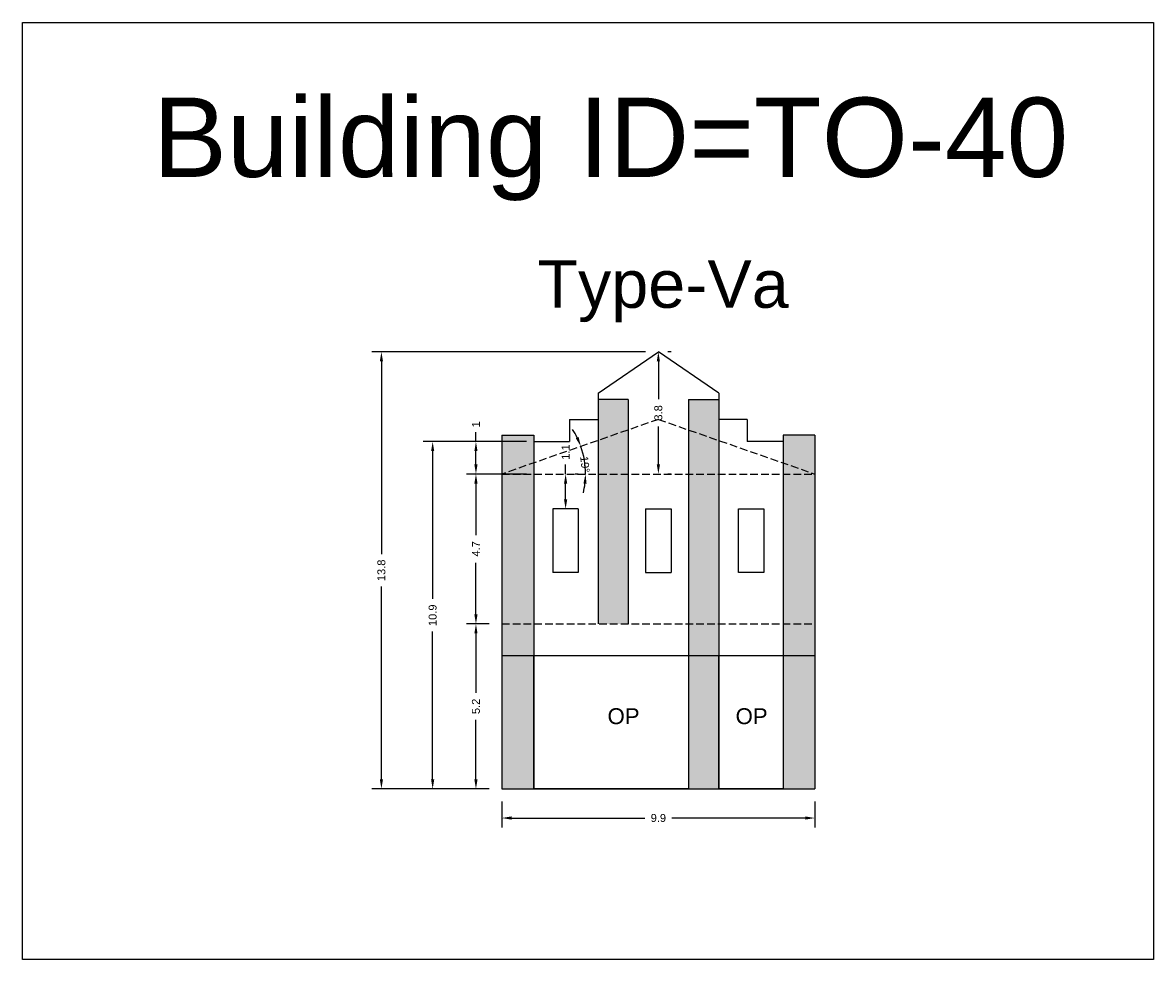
# Model space of a CAD drawing. Header units: metres. Extents: x 3416649 to 3417130, y -6713042 to -6712690.
# Tile 65 of 70: x 3417054 to 3417090, y -6712857 to -6712827. Entities that reach past the tile are written whole.
import ezdxf

# ---------------------------------------------------------------- set-up
doc = ezdxf.new("R2010")
doc.units = ezdxf.units.M
doc.linetypes.add('ACAD_ISO02W100', pattern=[15, 12, -3])
doc.layers.add('Dotted', color=7, linetype='ACAD_ISO02W100', plot=False)
doc.styles.get("Standard").update_dxf_attribs({"font": 'arial.ttf'})
doc.dimstyles.new('ISO-25', dxfattribs={"dimtxt": 0.25, "dimasz": 0.3, "dimexe": 0.3, "dimexo": 0.4, "dimgap": 0.2, "dimtad": 0, "dimdec": 1, "dimdsep": 46, "dimtxsty": 'Standard', "dimcen": 2.5, "dimadec": 0, "dimazin": 0, "dimtfac": 1, "dimtdec": 1, "dimtmove": 0, "dimatfit": 3, "dimfxl": 1, "dimarcsym": 0})

# ---------------------------------------------------------------- blocks, each defined once
blk = doc.blocks.new('*D312')
at = {"color": 0, "lineweight": -2, "transparency": 16777216}
for start, end in [(25.7876, 32.324), (0, 19.2512), (346.9272, 353.4636)]:
    blk.add_arc((3417069.057, -6712841.653), 2.631, start, end, dxfattribs=at)
at = {"color": 0, "transparency": 16777216}
for points in [[(3417071.472, -6712840.489), (3417071.38, -6712840.527), (3417071.541, -6712840.785)], [(3417071.621, -6712841.95), (3417071.721, -6712841.955), (3417071.688, -6712841.653)]]:
    blk.add_solid(points, dxfattribs=at)
at = {"layer": 'Defpoints', "color": 0, "transparency": 16777216}
for p in [(3417073.982, -6712839.933), (3417071.622, -6712841.068), (3417069.057, -6712841.653), (3417069.057, -6712841.653), (3417078.907, -6712841.653)]:
    blk.add_point(p, dxfattribs=at)
at = {"color": 0, "transparency": 16777216, "insert": (3417071.671, -6712841.351), "char_height": 0.25, "attachment_point": 5, "rotation": 276.5997}
blk.add_mtext('19°', dxfattribs=at)
blk = doc.blocks.new('*D313')
at = {"color": 0, "lineweight": -2, "transparency": 16777216}
for p, q in [((3417068.657, -6712841.653), (3417067.937, -6712841.653)), ((3417068.237, -6712841.953), (3417068.237, -6712843.58)), ((3417068.237, -6712846.073), (3417068.237, -6712844.446)), ((3417068.657, -6712846.373), (3417067.937, -6712846.373))]:
    blk.add_line(p, q, dxfattribs=at)
at = {"color": 0, "transparency": 16777216}
for points in [[(3417068.187, -6712841.953), (3417068.287, -6712841.953), (3417068.237, -6712841.653)], [(3417068.187, -6712846.073), (3417068.287, -6712846.073), (3417068.237, -6712846.373)]]:
    blk.add_solid(points, dxfattribs=at)
at = {"layer": 'Defpoints', "color": 0, "transparency": 16777216}
for p in [(3417068.237, -6712841.653), (3417069.057, -6712841.653), (3417069.057, -6712846.373)]:
    blk.add_point(p, dxfattribs=at)
at = {"color": 0, "transparency": 16777216, "insert": (3417068.237, -6712844.013), "char_height": 0.25, "attachment_point": 5, "rotation": 90}
blk.add_mtext('4.7', dxfattribs=at)
blk = doc.blocks.new('*D314')
at = {"color": 0, "lineweight": -2, "transparency": 16777216}
for p, q in [((3417068.657, -6712846.373), (3417067.937, -6712846.373)), ((3417068.237, -6712846.673), (3417068.237, -6712848.547)), ((3417068.237, -6712851.273), (3417068.237, -6712849.399)), ((3417068.657, -6712851.573), (3417067.937, -6712851.573))]:
    blk.add_line(p, q, dxfattribs=at)
at = {"color": 0, "transparency": 16777216}
for points in [[(3417068.187, -6712846.673), (3417068.287, -6712846.673), (3417068.237, -6712846.373)], [(3417068.187, -6712851.273), (3417068.287, -6712851.273), (3417068.237, -6712851.573)]]:
    blk.add_solid(points, dxfattribs=at)
at = {"layer": 'Defpoints', "color": 0, "transparency": 16777216}
for p in [(3417068.237, -6712846.373), (3417069.057, -6712846.373), (3417069.057, -6712851.573)]:
    blk.add_point(p, dxfattribs=at)
at = {"color": 0, "transparency": 16777216, "insert": (3417068.237, -6712848.973), "char_height": 0.25, "attachment_point": 5, "rotation": 90}
blk.add_mtext('5.2', dxfattribs=at)
blk = doc.blocks.new('*D315')
at = {"color": 0, "lineweight": -2, "transparency": 16777216}
for p, q in [((3417068.237, -6712840.633), (3417068.237, -6712840.333)), ((3417069.825, -6712840.633), (3417067.937, -6712840.633)), ((3417068.237, -6712841.353), (3417068.237, -6712840.933)), ((3417069.825, -6712841.653), (3417067.937, -6712841.653))]:
    blk.add_line(p, q, dxfattribs=at)
at = {"color": 0, "transparency": 16777216}
for points in [[(3417068.187, -6712840.933), (3417068.287, -6712840.933), (3417068.237, -6712840.633)], [(3417068.187, -6712841.353), (3417068.287, -6712841.353), (3417068.237, -6712841.653)]]:
    blk.add_solid(points, dxfattribs=at)
at = {"layer": 'Defpoints', "color": 0, "transparency": 16777216}
for p in [(3417068.237, -6712840.633), (3417070.225, -6712840.633), (3417070.225, -6712841.653)]:
    blk.add_point(p, dxfattribs=at)
at = {"color": 0, "transparency": 16777216, "insert": (3417068.237, -6712840.087), "char_height": 0.25, "attachment_point": 5, "rotation": 90}
blk.add_mtext('1', dxfattribs=at)
blk = doc.blocks.new('*D316')
at = {"color": 0, "lineweight": -2, "transparency": 16777216}
for p, q in [((3417074.382, -6712837.803), (3417074.282, -6712837.803)), ((3417073.982, -6712838.103), (3417073.982, -6712839.3)), ((3417073.982, -6712841.353), (3417073.982, -6712840.156)), ((3417074.382, -6712841.653), (3417074.282, -6712841.653))]:
    blk.add_line(p, q, dxfattribs=at)
at = {"color": 0, "transparency": 16777216}
for points in [[(3417073.932, -6712838.103), (3417074.032, -6712838.103), (3417073.982, -6712837.803)], [(3417073.932, -6712841.353), (3417074.032, -6712841.353), (3417073.982, -6712841.653)]]:
    blk.add_solid(points, dxfattribs=at)
at = {"layer": 'Defpoints', "color": 0, "transparency": 16777216}
for p in [(3417073.982, -6712837.803), (3417073.982, -6712841.653), (3417073.982, -6712841.653)]:
    blk.add_point(p, dxfattribs=at)
at = {"color": 0, "transparency": 16777216, "insert": (3417073.982, -6712839.728), "char_height": 0.25, "attachment_point": 5, "rotation": 90}
blk.add_mtext('3.8', dxfattribs=at)
blk = doc.blocks.new('*D317')
at = {"color": 0, "lineweight": -2, "transparency": 16777216}
for p, q in [((3417069.825, -6712840.633), (3417066.574, -6712840.633)), ((3417066.874, -6712840.933), (3417066.874, -6712845.59)), ((3417066.874, -6712851.273), (3417066.874, -6712846.616)), ((3417068.657, -6712851.573), (3417066.574, -6712851.573))]:
    blk.add_line(p, q, dxfattribs=at)
at = {"color": 0, "transparency": 16777216}
for points in [[(3417066.824, -6712840.933), (3417066.924, -6712840.933), (3417066.874, -6712840.633)], [(3417066.824, -6712851.273), (3417066.924, -6712851.273), (3417066.874, -6712851.573)]]:
    blk.add_solid(points, dxfattribs=at)
at = {"layer": 'Defpoints', "color": 0, "transparency": 16777216}
for p in [(3417066.874, -6712840.633), (3417070.225, -6712840.633), (3417069.057, -6712851.573)]:
    blk.add_point(p, dxfattribs=at)
at = {"color": 0, "transparency": 16777216, "insert": (3417066.874, -6712846.103), "char_height": 0.25, "attachment_point": 5, "rotation": 90}
blk.add_mtext('10.9', dxfattribs=at)
blk = doc.blocks.new('*D318')
at = {"color": 0, "lineweight": -2, "transparency": 16777216}
for p, q in [((3417073.582, -6712837.803), (3417064.96, -6712837.803)), ((3417065.26, -6712838.103), (3417065.26, -6712844.175)), ((3417065.26, -6712851.273), (3417065.26, -6712845.201)), ((3417068.657, -6712851.573), (3417064.96, -6712851.573))]:
    blk.add_line(p, q, dxfattribs=at)
at = {"color": 0, "transparency": 16777216}
for points in [[(3417065.21, -6712838.103), (3417065.31, -6712838.103), (3417065.26, -6712837.803)], [(3417065.21, -6712851.273), (3417065.31, -6712851.273), (3417065.26, -6712851.573)]]:
    blk.add_solid(points, dxfattribs=at)
at = {"layer": 'Defpoints', "color": 0, "transparency": 16777216}
for p in [(3417065.26, -6712837.803), (3417073.982, -6712837.803), (3417069.057, -6712851.573)]:
    blk.add_point(p, dxfattribs=at)
at = {"color": 0, "transparency": 16777216, "insert": (3417065.26, -6712844.688), "char_height": 0.25, "attachment_point": 5, "rotation": 90}
blk.add_mtext('13.8', dxfattribs=at)
blk = doc.blocks.new('*D319')
at = {"color": 0, "lineweight": -2, "transparency": 16777216}
for p, q in [((3417069.057, -6712851.973), (3417069.057, -6712852.789)), ((3417078.907, -6712851.973), (3417078.907, -6712852.789)), ((3417069.357, -6712852.489), (3417073.554, -6712852.489)), ((3417078.607, -6712852.489), (3417074.41, -6712852.489))]:
    blk.add_line(p, q, dxfattribs=at)
at = {"color": 0, "transparency": 16777216}
for points in [[(3417069.357, -6712852.439), (3417069.357, -6712852.539), (3417069.057, -6712852.489)], [(3417078.607, -6712852.439), (3417078.607, -6712852.539), (3417078.907, -6712852.489)]]:
    blk.add_solid(points, dxfattribs=at)
at = {"layer": 'Defpoints', "color": 0, "transparency": 16777216}
for p in [(3417069.057, -6712851.573), (3417078.907, -6712851.573), (3417078.907, -6712852.489)]:
    blk.add_point(p, dxfattribs=at)
at = {"color": 0, "transparency": 16777216, "insert": (3417073.982, -6712852.489), "char_height": 0.25, "attachment_point": 5}
blk.add_mtext('9.9', dxfattribs=at)
blk = doc.blocks.new('*D320')
at = {"color": 0, "lineweight": -2, "transparency": 16777216}
for p, q in [((3417071.061, -6712841.653), (3417071.061, -6712841.353)), ((3417071.461, -6712841.653), (3417071.361, -6712841.653)), ((3417071.061, -6712842.453), (3417071.061, -6712841.953)), ((3417071.461, -6712842.753), (3417071.361, -6712842.753))]:
    blk.add_line(p, q, dxfattribs=at)
at = {"color": 0, "transparency": 16777216}
for points in [[(3417071.011, -6712841.953), (3417071.111, -6712841.953), (3417071.061, -6712841.653)], [(3417071.011, -6712842.453), (3417071.111, -6712842.453), (3417071.061, -6712842.753)]]:
    blk.add_solid(points, dxfattribs=at)
at = {"layer": 'Defpoints', "color": 0, "transparency": 16777216}
for p in [(3417071.061, -6712841.653), (3417071.061, -6712841.653), (3417071.061, -6712842.753)]:
    blk.add_point(p, dxfattribs=at)
at = {"color": 0, "transparency": 16777216, "insert": (3417071.061, -6712840.961), "char_height": 0.25, "attachment_point": 5, "rotation": 90}
blk.add_mtext('1.1', dxfattribs=at)

msp = doc.modelspace()

# ---------------------------------------------------------------- hatches: boundary and pattern name
h = msp.add_hatch(color=256)
h.dxf.hatch_style = 1
h.paths.add_polyline_path([(3417070.057, -6712846.373), (3417069.057, -6712846.373), (3417069.057, -6712851.573), (3417070.057, -6712851.573)])
h.paths.add_polyline_path([(3417070.057, -6712841.653), (3417069.057, -6712841.653), (3417069.057, -6712846.373), (3417070.057, -6712846.373)])
h.paths.add_polyline_path([(3417070.057, -6712840.433), (3417069.057, -6712840.433), (3417069.057, -6712841.653), (3417070.057, -6712841.304)])
h.paths.add_polyline_path([(3417070.057, -6712841.304), (3417069.057, -6712841.653), (3417070.057, -6712841.653)], flags=17)
h.paths.add_polyline_path([(3417073.032, -6712840.265), (3417072.082, -6712840.596), (3417072.082, -6712841.653), (3417073.032, -6712841.653)])
h.paths.add_polyline_path([(3417073.032, -6712839.303), (3417072.082, -6712839.303), (3417072.082, -6712840.596), (3417073.032, -6712840.265)])
h.paths.add_polyline_path([(3417073.032, -6712841.653), (3417072.082, -6712841.653), (3417072.082, -6712846.373), (3417073.032, -6712846.373)])
h.paths.add_polyline_path([(3417075.882, -6712841.653), (3417074.932, -6712841.653), (3417074.932, -6712846.373), (3417075.882, -6712846.373)])
h.paths.add_polyline_path([(3417075.882, -6712840.596), (3417074.932, -6712840.265), (3417074.932, -6712841.653), (3417075.882, -6712841.653)])
h.paths.add_polyline_path([(3417075.882, -6712839.303), (3417074.932, -6712839.303), (3417074.932, -6712840.265), (3417075.882, -6712840.596)])
h.paths.add_polyline_path([(3417078.907, -6712841.653), (3417077.907, -6712841.653), (3417077.907, -6712846.373), (3417078.907, -6712846.373)])
h.paths.add_polyline_path([(3417077.907, -6712841.304), (3417077.907, -6712841.653), (3417078.907, -6712841.653)], flags=17)
h.paths.add_polyline_path([(3417078.907, -6712840.433), (3417077.907, -6712840.433), (3417077.907, -6712841.304), (3417078.907, -6712841.653)])
h.paths.add_polyline_path([(3417078.907, -6712846.373), (3417077.907, -6712846.373), (3417077.907, -6712851.573), (3417078.907, -6712851.573)])
h = msp.add_hatch(color=256)
h.dxf.hatch_style = 1
h.paths.add_polyline_path([(3417074.932, -6712851.573), (3417075.882, -6712851.573), (3417075.882, -6712846.373), (3417074.932, -6712846.373)])

# ---------------------------------------------------------------- linework, layer by layer
for points in [[(3417053.961, -6712827.435), (3417089.571, -6712827.435), (3417089.571, -6712856.942), (3417053.961, -6712856.942)], [(3417077.303, -6712842.753), (3417077.303, -6712844.753), (3417076.503, -6712844.753), (3417076.503, -6712842.753)], [(3417070.057, -6712847.373), (3417074.932, -6712847.373), (3417074.932, -6712851.573), (3417070.057, -6712851.573)], [(3417075.882, -6712847.373), (3417077.907, -6712847.373), (3417077.907, -6712851.573), (3417075.882, -6712851.573)]]:
    msp.add_lwpolyline(points, close=True)
for points in [[(3417072.082, -6712839.103), (3417073.982, -6712837.803)], [(3417075.882, -6712839.103), (3417073.982, -6712837.803)], [(3417072.082, -6712839.103), (3417072.082, -6712846.373)], [(3417075.882, -6712839.103), (3417075.882, -6712851.573)], [(3417073.032, -6712839.303), (3417072.082, -6712839.303)], [(3417073.032, -6712839.303), (3417073.032, -6712846.373)], [(3417074.932, -6712839.303), (3417074.932, -6712851.573)], [(3417074.932, -6712839.303), (3417075.882, -6712839.303)], [(3417071.182, -6712839.933), (3417072.082, -6712839.933)], [(3417071.182, -6712839.933), (3417071.182, -6712840.633)], [(3417076.782, -6712839.933), (3417075.882, -6712839.933)], [(3417076.782, -6712839.933), (3417076.782, -6712840.633)], [(3417069.057, -6712840.433), (3417069.057, -6712851.573)], [(3417069.057, -6712840.433), (3417070.057, -6712840.433)], [(3417070.057, -6712840.433), (3417070.057, -6712851.573)], [(3417070.057, -6712840.633), (3417071.182, -6712840.633)], [(3417077.907, -6712840.633), (3417076.782, -6712840.633)], [(3417077.907, -6712840.433), (3417077.907, -6712851.573)], [(3417078.907, -6712840.433), (3417077.907, -6712840.433)], [(3417078.907, -6712840.433), (3417078.907, -6712851.573)], [(3417071.461, -6712842.753), (3417070.661, -6712842.753)], [(3417070.661, -6712842.753), (3417070.661, -6712844.753)], [(3417071.461, -6712842.753), (3417071.461, -6712844.753)], [(3417073.582, -6712842.753), (3417074.382, -6712842.753)], [(3417073.582, -6712842.753), (3417073.582, -6712844.753)], [(3417074.382, -6712842.753), (3417074.382, -6712844.753)], [(3417071.461, -6712844.753), (3417070.661, -6712844.753)], [(3417073.582, -6712844.753), (3417074.382, -6712844.753)], [(3417069.057, -6712847.373), (3417078.907, -6712847.373)], [(3417069.057, -6712851.573), (3417078.907, -6712851.573)]]:
    msp.add_lwpolyline(points)
at = {"layer": 'Dotted', "ltscale": 0.02}
for points in [[(3417073.982, -6712839.933), (3417069.057, -6712841.653)], [(3417073.982, -6712839.933), (3417078.907, -6712841.653)], [(3417069.057, -6712841.653), (3417078.907, -6712841.653)], [(3417069.057, -6712846.373), (3417078.907, -6712846.373)]]:
    msp.add_lwpolyline(points, dxfattribs=at)

# ---------------------------------------------------------------- texts
at = {"attachment_point": 1}
for s, width, heights, insert, char_height in [('Building ID=TO-40', 67.86454, [0.517], (3417058.066, -6712829.796), 2.5), ('Type-Va ', 9.99112, [0.517], (3417070.171, -6712834.918), 1.5), ('OP', 67.86454, [0], (3417072.381, -6712849.031), 0.5), ('OP', 67.86454, [0], (3417076.414, -6712849.031), 0.5)]:
    msp.add_mtext_dynamic_manual_height_columns(s, width=width, gutter_width=12.5, heights=heights, dxfattribs=dict(at, insert=insert, char_height=char_height))

# ---------------------------------------------------------------- dimensions: what is measured, and where the dimension line sits
for base, p1, p2, picture, middle in [((3417065.26, -6712837.803), (3417069.057, -6712851.573), (3417073.982, -6712837.803), '*D318', (3417065.26, -6712844.688)), ((3417073.982042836, -6712841.652938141), (3417073.982042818, -6712837.802938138), (3417073.982042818, -6712841.652938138), '*D316', (3417073.982042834, -6712839.727938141)), ((3417068.237, -6712840.633), (3417070.225, -6712841.653), (3417070.225, -6712840.633), '*D315', (3417068.237, -6712840.087)), ((3417066.874, -6712840.633), (3417069.057, -6712851.573), (3417070.225, -6712840.633), '*D317', (3417066.874, -6712846.103)), ((3417071.061, -6712841.653), (3417071.061, -6712842.753), (3417071.061, -6712841.653), '*D320', (3417071.061, -6712840.961)), ((3417068.237, -6712841.653), (3417069.057, -6712846.373), (3417069.057, -6712841.653), '*D313', (3417068.237, -6712844.013)), ((3417068.237, -6712846.373), (3417069.057, -6712851.573), (3417069.057, -6712846.373), '*D314', (3417068.237, -6712848.973))]:
    dim = msp.add_linear_dim(base=base, p1=p1, p2=p2, angle=90, dimstyle='ISO-25')
    dim.commit()
    dim.dimension.update_dxf_attribs({"geometry": picture, "text_midpoint": middle})
dim = msp.add_angular_dim_2l(base=(3417071.622, -6712841.068), line1=((3417069.057, -6712841.653), (3417078.907, -6712841.653)), line2=((3417073.982, -6712839.933), (3417069.057, -6712841.653)), dimstyle='ISO-25')
dim.commit()
dim.dimension.update_dxf_attribs({"geometry": '*D312', "text_midpoint": (3417071.671, -6712841.351), "dimtype": 162})
dim = msp.add_linear_dim(base=(3417078.907042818, -6712852.489096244), p1=(3417069.057042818, -6712851.572938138), p2=(3417078.907042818, -6712851.572938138), dimstyle='ISO-25')
dim.commit()
dim.dimension.update_dxf_attribs({"geometry": '*D319', "text_midpoint": (3417073.982042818, -6712852.489096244)})

doc.saveas('drawing.dxf')
